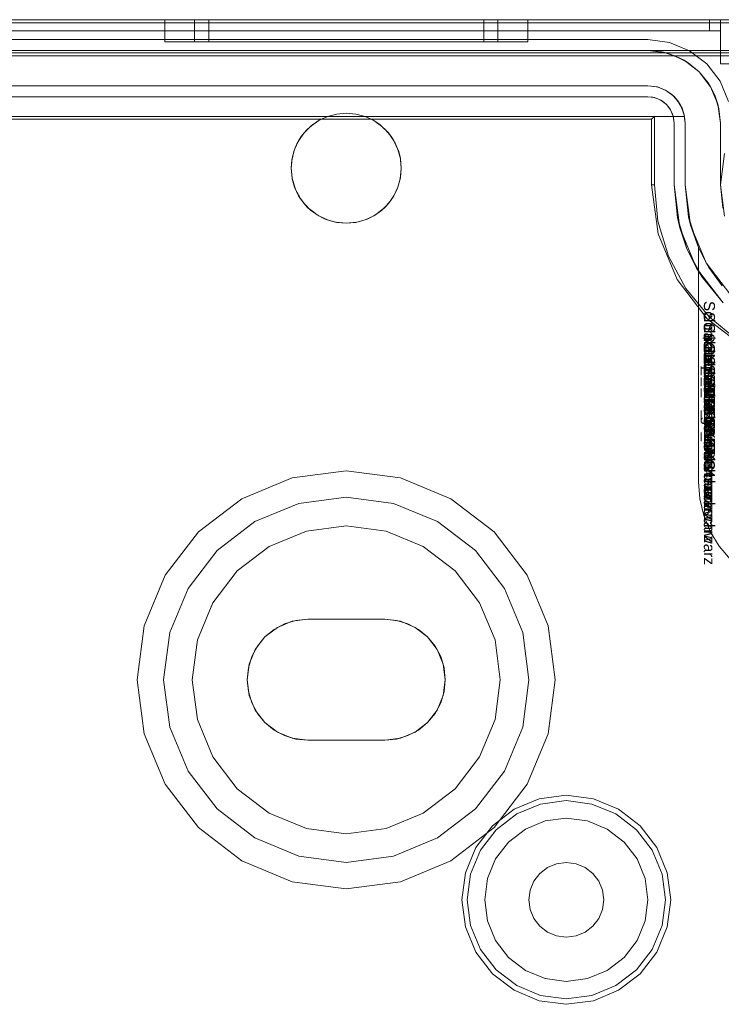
# Model space of a CAD drawing. Extents: x -620 to 300, y 62 to 1112.
# Tile 190 of 235: x 171.341 to 171.839, y 613.098 to 613.798. Entities that reach past the tile are written whole.
import ezdxf

# ---------------------------------------------------------------- set-up
doc = ezdxf.new("R2010")
doc.units = 0
doc.layers.get('0').update_dxf_attribs({"lineweight": 13})
doc.layers.add('AM_6-A06CPVLJL0', color=2, linetype='Continuous', lineweight=35, true_color=0xffff00)
doc.styles.get("Standard").update_dxf_attribs({"font": 'ARIALN.TTF'})

# ---------------------------------------------------------------- blocks, each defined once
blk = doc.blocks.new('Referenz-A06CPVLKL0')
at = {"color": 9, "linetype": 'ByBlock', "lineweight": 13, "ltscale": 0.13, "true_color": 0xc1c9c4}
for p, q in [((171.92468, 613.79751), (170.1278, 613.79751)), ((171.92468, 613.79751), (170.1278, 613.79751)), ((171.83093, 613.79751), (170.22155, 613.79751)), ((170.22155, 613.79751), (171.83093, 613.79751)), ((171.83874, 613.79751), (171.02624, 613.79751)), ((171.02624, 613.79751), (171.83874, 613.79751)), ((171.44421, 613.79751), (171.44421, 613.78189)), ((171.4486, 613.79751), (171.44421, 613.79751)), ((171.44421, 613.79751), (171.4486, 613.79751)), ((171.46148, 613.79751), (171.4486, 613.79751)), ((171.4486, 613.79751), (171.46148, 613.79751)), ((171.48196, 613.79751), (171.46148, 613.79751)), ((171.46148, 613.79751), (171.48196, 613.79751)), ((171.46538, 613.79751), (171.46538, 613.78189)), ((171.46745, 613.79751), (171.46538, 613.79751)), ((171.46538, 613.79751), (171.46745, 613.79751)), ((171.47358, 613.79751), (171.46745, 613.79751)), ((171.46745, 613.79751), (171.47358, 613.79751)), ((171.48354, 613.79751), (171.47358, 613.79751)), ((171.47358, 613.79751), (171.48354, 613.79751)), ((171.47546, 613.79751), (171.47546, 613.78189)), ((171.47733, 613.79751), (171.47546, 613.79751)), ((171.47546, 613.79751), (171.47733, 613.79751)), ((171.48289, 613.79751), (171.47733, 613.79751)), ((171.47733, 613.79751), (171.48289, 613.79751)), ((171.50866, 613.79751), (171.48196, 613.79751)), ((171.48196, 613.79751), (171.50866, 613.79751)), ((171.49192, 613.79751), (171.48289, 613.79751)), ((171.48289, 613.79751), (171.49192, 613.79751)), ((171.49693, 613.79751), (171.48354, 613.79751)), ((171.48354, 613.79751), (171.49693, 613.79751)), ((171.50406, 613.79751), (171.49192, 613.79751)), ((171.49192, 613.79751), (171.50406, 613.79751)), ((171.51326, 613.79751), (171.49693, 613.79751)), ((171.49693, 613.79751), (171.51326, 613.79751)), ((171.51886, 613.79751), (171.50406, 613.79751)), ((171.50406, 613.79751), (171.51886, 613.79751)), ((171.53975, 613.79751), (171.50866, 613.79751)), ((171.50866, 613.79751), (171.53975, 613.79751)), ((171.53189, 613.79751), (171.51326, 613.79751)), ((171.51326, 613.79751), (171.53189, 613.79751)), ((171.53574, 613.79751), (171.51886, 613.79751)), ((171.51886, 613.79751), (171.53574, 613.79751)), ((171.5521, 613.79751), (171.53189, 613.79751)), ((171.53189, 613.79751), (171.5521, 613.79751)), ((171.55406, 613.79751), (171.53574, 613.79751)), ((171.53574, 613.79751), (171.55406, 613.79751)), ((171.57311, 613.79751), (171.53975, 613.79751)), ((171.53975, 613.79751), (171.57311, 613.79751)), ((171.57311, 613.79751), (171.5521, 613.79751)), ((171.5521, 613.79751), (171.57311, 613.79751)), ((171.57311, 613.79751), (171.55406, 613.79751)), ((171.55406, 613.79751), (171.57311, 613.79751)), ((171.59413, 613.79751), (171.57311, 613.79751)), ((171.60648, 613.79751), (171.57311, 613.79751)), ((171.59217, 613.79751), (171.57311, 613.79751)), ((171.57311, 613.79751), (171.59413, 613.79751)), ((171.57311, 613.79751), (171.60648, 613.79751)), ((171.57311, 613.79751), (171.59217, 613.79751)), ((171.61049, 613.79751), (171.59217, 613.79751)), ((171.59217, 613.79751), (171.61049, 613.79751)), ((171.61434, 613.79751), (171.59413, 613.79751)), ((171.59413, 613.79751), (171.61434, 613.79751)), ((171.63757, 613.79751), (171.60648, 613.79751)), ((171.60648, 613.79751), (171.63757, 613.79751)), ((171.62737, 613.79751), (171.61049, 613.79751)), ((171.61049, 613.79751), (171.62737, 613.79751)), ((171.63297, 613.79751), (171.61434, 613.79751)), ((171.61434, 613.79751), (171.63297, 613.79751)), ((171.64217, 613.79751), (171.62737, 613.79751)), ((171.62737, 613.79751), (171.64217, 613.79751)), ((171.64929, 613.79751), (171.63297, 613.79751)), ((171.63297, 613.79751), (171.64929, 613.79751)), ((171.66426, 613.79751), (171.63757, 613.79751)), ((171.63757, 613.79751), (171.66426, 613.79751)), ((171.65431, 613.79751), (171.64217, 613.79751)), ((171.64217, 613.79751), (171.65431, 613.79751)), ((171.66269, 613.79751), (171.64929, 613.79751)), ((171.64929, 613.79751), (171.66269, 613.79751)), ((171.66334, 613.79751), (171.65431, 613.79751)), ((171.65431, 613.79751), (171.66334, 613.79751)), ((171.67265, 613.79751), (171.66269, 613.79751)), ((171.66269, 613.79751), (171.67265, 613.79751)), ((171.66889, 613.79751), (171.66334, 613.79751)), ((171.66334, 613.79751), (171.66889, 613.79751)), ((171.68475, 613.79751), (171.66426, 613.79751)), ((171.66426, 613.79751), (171.68475, 613.79751)), ((171.67077, 613.79751), (171.66889, 613.79751)), ((171.66889, 613.79751), (171.67077, 613.79751)), ((171.67077, 613.78189), (171.67077, 613.79751)), ((171.67878, 613.79751), (171.67265, 613.79751)), ((171.67265, 613.79751), (171.67878, 613.79751)), ((171.68085, 613.79751), (171.67878, 613.79751)), ((171.67878, 613.79751), (171.68085, 613.79751)), ((171.68085, 613.78189), (171.68085, 613.79751)), ((171.69763, 613.79751), (171.68475, 613.79751)), ((171.68475, 613.79751), (171.69763, 613.79751)), ((171.70202, 613.79751), (171.69763, 613.79751)), ((171.69763, 613.79751), (171.70202, 613.79751)), ((171.70202, 613.78189), (171.70202, 613.79751)), ((171.83295, 613.79751), (171.83093, 613.79751)), ((171.83093, 613.79751), (171.83093, 613.79361)), ((171.83093, 613.79751), (171.83093, 613.79361)), ((171.83093, 613.79751), (171.83295, 613.79751)), ((171.83483, 613.79751), (171.83295, 613.79751)), ((171.83295, 613.79751), (171.83483, 613.79751)), ((171.83645, 613.79751), (171.83483, 613.79751)), ((171.83483, 613.79751), (171.83645, 613.79751)), ((171.83769, 613.79751), (171.83645, 613.79751)), ((171.83645, 613.79751), (171.83769, 613.79751)), ((171.83847, 613.79751), (171.83769, 613.79751)), ((171.83769, 613.79751), (171.83847, 613.79751)), ((171.83874, 613.79751), (171.83847, 613.79751)), ((171.83847, 613.79751), (171.83874, 613.79751)), ((171.83874, 613.79361), (171.83874, 613.79751)), ((171.83874, 613.7897), (171.83874, 613.79751)), ((171.84481, 613.79751), (171.83874, 613.79751)), ((171.83874, 613.79751), (171.83874, 613.79361)), ((171.83874, 613.79751), (171.83874, 613.79751)), ((171.83874, 613.79751), (171.84481, 613.79751)), ((171.83874, 613.7897), (171.83874, 613.79751)), ((170.22155, 613.7897), (171.83093, 613.7897)), ((171.83093, 613.7897), (170.22155, 613.7897)), ((171.02624, 613.7897), (171.83874, 613.7897)), ((171.02624, 613.7897), (171.83874, 613.7897)), ((171.83093, 613.79361), (171.83093, 613.7897)), ((171.83093, 613.79361), (171.83093, 613.7897)), ((171.83093, 613.7897), (171.83245, 613.7897)), ((171.83245, 613.7897), (171.83093, 613.7897)), ((171.83245, 613.7897), (171.83392, 613.7897)), ((171.83392, 613.7897), (171.83245, 613.7897)), ((171.83392, 613.7897), (171.83527, 613.7897)), ((171.83527, 613.7897), (171.83392, 613.7897)), ((171.83527, 613.7897), (171.83645, 613.7897)), ((171.83645, 613.7897), (171.83527, 613.7897)), ((171.83645, 613.7897), (171.83742, 613.7897)), ((171.83742, 613.7897), (171.83645, 613.7897)), ((171.83742, 613.7897), (171.83814, 613.7897)), ((171.83814, 613.7897), (171.83742, 613.7897)), ((171.83814, 613.7897), (171.83859, 613.7897)), ((171.83859, 613.7897), (171.83814, 613.7897)), ((171.83859, 613.7897), (171.83874, 613.7897)), ((171.83874, 613.7897), (171.83859, 613.7897)), ((171.83874, 613.7897), (171.83874, 613.79361)), ((171.83874, 613.79361), (171.83874, 613.7897)), ((171.83874, 613.7897), (171.83874, 613.76626)), ((171.83874, 613.7897), (171.83874, 613.7897)), ((171.83874, 613.7897), (171.83874, 613.7897)), ((171.83874, 613.7897), (171.83874, 613.7897)), ((171.83874, 613.7897), (171.83874, 613.7897)), ((171.83874, 613.7897), (171.83874, 613.7897)), ((171.83874, 613.7897), (171.83874, 613.7897)), ((171.83874, 613.7897), (171.83874, 613.76626)), ((171.44421, 613.78189), (171.4486, 613.78189)), ((171.44421, 613.78189), (171.4486, 613.78189)), ((171.4486, 613.78189), (171.46148, 613.78189)), ((171.4486, 613.78189), (171.46148, 613.78189)), ((171.46148, 613.78189), (171.48196, 613.78189)), ((171.46148, 613.78189), (171.48196, 613.78189)), ((171.46538, 613.78189), (171.46905, 613.78189)), ((171.46538, 613.78189), (171.46905, 613.78189)), ((171.46905, 613.78189), (171.47981, 613.78189)), ((171.46905, 613.78189), (171.47981, 613.78189)), ((171.47546, 613.78189), (171.47879, 613.78189)), ((171.47546, 613.78189), (171.47879, 613.78189)), ((171.47879, 613.78189), (171.48854, 613.78189)), ((171.47879, 613.78189), (171.48854, 613.78189)), ((171.47981, 613.78189), (171.49693, 613.78189)), ((171.47981, 613.78189), (171.49693, 613.78189)), ((171.48196, 613.78189), (171.50866, 613.78189)), ((171.48196, 613.78189), (171.50866, 613.78189)), ((171.48854, 613.78189), (171.50406, 613.78189)), ((171.48854, 613.78189), (171.50406, 613.78189)), ((171.49693, 613.78189), (171.51925, 613.78189)), ((171.49693, 613.78189), (171.51925, 613.78189)), ((171.50406, 613.78189), (171.52429, 613.78189)), ((171.50406, 613.78189), (171.52429, 613.78189)), ((171.50866, 613.78189), (171.53975, 613.78189)), ((171.50866, 613.78189), (171.53975, 613.78189)), ((171.51925, 613.78189), (171.54523, 613.78189)), ((171.51925, 613.78189), (171.54523, 613.78189)), ((171.52429, 613.78189), (171.54784, 613.78189)), ((171.52429, 613.78189), (171.54784, 613.78189)), ((171.53975, 613.78189), (171.57311, 613.78189)), ((171.53975, 613.78189), (171.57311, 613.78189)), ((171.54523, 613.78189), (171.57311, 613.78189)), ((171.54523, 613.78189), (171.57311, 613.78189)), ((171.54784, 613.78189), (171.57311, 613.78189)), ((171.54784, 613.78189), (171.57311, 613.78189)), ((171.57311, 613.78189), (171.601, 613.78189)), ((171.57311, 613.78189), (171.60648, 613.78189)), ((171.57311, 613.78189), (171.59839, 613.78189)), ((171.57311, 613.78189), (171.60648, 613.78189)), ((171.57311, 613.78189), (171.601, 613.78189)), ((171.57311, 613.78189), (171.59839, 613.78189)), ((171.59839, 613.78189), (171.62194, 613.78189)), ((171.59839, 613.78189), (171.62194, 613.78189)), ((171.601, 613.78189), (171.62698, 613.78189)), ((171.601, 613.78189), (171.62698, 613.78189)), ((171.60648, 613.78189), (171.63757, 613.78189)), ((171.60648, 613.78189), (171.63757, 613.78189)), ((171.62194, 613.78189), (171.64217, 613.78189)), ((171.62194, 613.78189), (171.64217, 613.78189)), ((171.62698, 613.78189), (171.64929, 613.78189)), ((171.62698, 613.78189), (171.64929, 613.78189)), ((171.63757, 613.78189), (171.66426, 613.78189)), ((171.63757, 613.78189), (171.66426, 613.78189)), ((171.64217, 613.78189), (171.65769, 613.78189)), ((171.64217, 613.78189), (171.65769, 613.78189)), ((171.64929, 613.78189), (171.66641, 613.78189)), ((171.64929, 613.78189), (171.66641, 613.78189)), ((171.65769, 613.78189), (171.66744, 613.78189)), ((171.65769, 613.78189), (171.66744, 613.78189)), ((171.66426, 613.78189), (171.68475, 613.78189)), ((171.66426, 613.78189), (171.68475, 613.78189)), ((171.66641, 613.78189), (171.67718, 613.78189)), ((171.66641, 613.78189), (171.67718, 613.78189)), ((171.66744, 613.78189), (171.67077, 613.78189)), ((171.66744, 613.78189), (171.67077, 613.78189)), ((171.67718, 613.78189), (171.68085, 613.78189)), ((171.67718, 613.78189), (171.68085, 613.78189)), ((171.68475, 613.78189), (171.69763, 613.78189)), ((171.68475, 613.78189), (171.69763, 613.78189)), ((171.69763, 613.78189), (171.70202, 613.78189)), ((171.69763, 613.78189), (171.70202, 613.78189)), ((170.1278, 613.77564), (171.92468, 613.77564)), ((171.78718, 613.77564), (170.2653, 613.77564)), ((171.80052, 613.77388), (171.78718, 613.77564)), ((171.79724, 613.77465), (171.78718, 613.77564)), ((171.92468, 613.77564), (171.78718, 613.77564)), ((171.78718, 613.77564), (171.79724, 613.77465)), ((171.78718, 613.77564), (171.78718, 613.77564)), ((171.80052, 613.77388), (171.79724, 613.77465)), ((171.79724, 613.77465), (171.80691, 613.77171)), ((171.26061, 613.77408), (171.92468, 613.77408)), ((171.81296, 613.76873), (171.80052, 613.77388)), ((171.80691, 613.77171), (171.80052, 613.77388)), ((171.81296, 613.76873), (171.80691, 613.77171)), ((171.80691, 613.77171), (171.81582, 613.76695)), ((171.82364, 613.76054), (171.81296, 613.76873)), ((171.81582, 613.76695), (171.81296, 613.76873)), ((171.82364, 613.76054), (171.81582, 613.76695)), ((171.81582, 613.76695), (171.82364, 613.76054)), ((171.83183, 613.74986), (171.82364, 613.76054)), ((171.83005, 613.75272), (171.82364, 613.76054)), ((171.82364, 613.76054), (171.83005, 613.75272)), ((171.83874, 613.76626), (171.84481, 613.76626)), ((171.83874, 613.76626), (171.84481, 613.76626)), ((171.83874, 613.76626), (171.83874, 613.76626)), ((170.2653, 613.75064), (171.78718, 613.75064)), ((171.78718, 613.75064), (171.23327, 613.75064)), ((171.79329, 613.74993), (171.78718, 613.75064)), ((171.78718, 613.75064), (171.79405, 613.74973)), ((171.78718, 613.75064), (171.78718, 613.75064)), ((171.79369, 613.74978), (171.79329, 613.74993)), ((171.79405, 613.74973), (171.79329, 613.74993)), ((171.79571, 613.74905), (171.79369, 613.74978)), ((171.79908, 613.74782), (171.79405, 613.74973)), ((171.79405, 613.74973), (171.80046, 613.74708)), ((171.79908, 613.74782), (171.79571, 613.74905)), ((171.79979, 613.74736), (171.79908, 613.74782)), ((171.80046, 613.74708), (171.79908, 613.74782)), ((171.80192, 613.74596), (171.79979, 613.74736)), ((171.80422, 613.74445), (171.80046, 613.74708)), ((171.80046, 613.74708), (171.80596, 613.74286)), ((171.83183, 613.74986), (171.83005, 613.75272)), ((171.83005, 613.75272), (171.83481, 613.74381)), ((171.83698, 613.73742), (171.83183, 613.74986)), ((171.83481, 613.74381), (171.83183, 613.74986)), ((171.80422, 613.74445), (171.80192, 613.74596)), ((171.80511, 613.74351), (171.80422, 613.74445)), ((171.80596, 613.74286), (171.80422, 613.74445)), ((171.80695, 613.74156), (171.80511, 613.74351)), ((171.80845, 613.73998), (171.80596, 613.74286)), ((171.80596, 613.74286), (171.81018, 613.73736)), ((171.80845, 613.73998), (171.80695, 613.74156)), ((171.80933, 613.73846), (171.80845, 613.73998)), ((171.81018, 613.73736), (171.80845, 613.73998)), ((171.83698, 613.73742), (171.83481, 613.74381)), ((171.83481, 613.74381), (171.83775, 613.73414)), ((171.8107, 613.73611), (171.80933, 613.73846)), ((171.81154, 613.73466), (171.81018, 613.73736)), ((171.81018, 613.73736), (171.81283, 613.73095)), ((171.81154, 613.73466), (171.8107, 613.73611)), ((171.81332, 613.72876), (171.81154, 613.73466)), ((171.81283, 613.73095), (171.81154, 613.73466)), ((171.81154, 613.73466), (171.81219, 613.7325)), ((171.81219, 613.7325), (171.81297, 613.72994)), ((171.83874, 613.72408), (171.83698, 613.73742)), ((171.83775, 613.73414), (171.83698, 613.73742)), ((171.83874, 613.72408), (171.83775, 613.73414)), ((171.83775, 613.73414), (171.83874, 613.72408)), ((171.55979, 613.72876), (171.23327, 613.72876)), ((171.23327, 613.72876), (171.55979, 613.72876)), ((171.54803, 613.72199), (171.55361, 613.72589)), ((171.55361, 613.72589), (171.54936, 613.72305)), ((171.55397, 613.72606), (171.55221, 613.72491)), ((171.55361, 613.72589), (171.55979, 613.72876)), ((171.55435, 613.72631), (171.55361, 613.72589)), ((171.55435, 613.72631), (171.55397, 613.72606)), ((171.55979, 613.72876), (171.55435, 613.72631)), ((171.55979, 613.72876), (171.56635, 613.73052)), ((171.56635, 613.73052), (171.55979, 613.72876)), ((171.55979, 613.72876), (171.55979, 613.72876)), ((171.56635, 613.73052), (171.57311, 613.73111)), ((171.57311, 613.73111), (171.56635, 613.73052)), ((171.57311, 613.73111), (171.57988, 613.73052)), ((171.57988, 613.73052), (171.57311, 613.73111)), ((171.57988, 613.73052), (171.58644, 613.72876)), ((171.58644, 613.72876), (171.57988, 613.73052)), ((171.58644, 613.72876), (171.59262, 613.72589)), ((171.81312, 613.72876), (171.58644, 613.72876)), ((171.58644, 613.72876), (171.81332, 613.72876)), ((171.59188, 613.72631), (171.58644, 613.72876)), ((171.58644, 613.72876), (171.58644, 613.72876)), ((171.59226, 613.72606), (171.59188, 613.72631)), ((171.59262, 613.72589), (171.59188, 613.72631)), ((171.59401, 613.72491), (171.59226, 613.72606)), ((171.59262, 613.72589), (171.5982, 613.72199)), ((171.59687, 613.72305), (171.59262, 613.72589)), ((171.81332, 613.72876), (171.81283, 613.73095)), ((171.81283, 613.73095), (171.81374, 613.72408)), ((171.81297, 613.72994), (171.81332, 613.72876)), ((171.81332, 613.72876), (171.81312, 613.72876)), ((171.81374, 613.72408), (171.81332, 613.72876)), ((171.81332, 613.72876), (171.81332, 613.72876)), ((171.54321, 613.71718), (171.54803, 613.72199)), ((171.54491, 613.71907), (171.54321, 613.71718)), ((171.54491, 613.71907), (171.54401, 613.71798)), ((171.54803, 613.72199), (171.54491, 613.71907)), ((171.54682, 613.72078), (171.54491, 613.71907)), ((171.54866, 613.72243), (171.54682, 613.72078)), ((171.54936, 613.72305), (171.54803, 613.72199)), ((171.54936, 613.72305), (171.54866, 613.72243)), ((171.55221, 613.72491), (171.54936, 613.72305)), ((171.59687, 613.72305), (171.59401, 613.72491)), ((171.59756, 613.72243), (171.59687, 613.72305)), ((171.5982, 613.72199), (171.59687, 613.72305)), ((171.59941, 613.72078), (171.59756, 613.72243)), ((171.5982, 613.72199), (171.60302, 613.71718)), ((171.60132, 613.71907), (171.5982, 613.72199)), ((171.60132, 613.71907), (171.59941, 613.72078)), ((171.60222, 613.71798), (171.60132, 613.71907)), ((171.60302, 613.71718), (171.60132, 613.71907)), ((171.81374, 613.68033), (171.81374, 613.72408)), ((171.81374, 613.72408), (171.81374, 613.68033)), ((171.81374, 613.72408), (171.81374, 613.72408)), ((171.83874, 613.68033), (171.83874, 613.72408)), ((171.83874, 613.72408), (171.83874, 613.71082)), ((171.83874, 613.72408), (171.83874, 613.72408)), ((171.53642, 613.70543), (171.5393, 613.7116)), ((171.5393, 613.7116), (171.53809, 613.70933)), ((171.54014, 613.71279), (171.53881, 613.71056)), ((171.5393, 613.7116), (171.54321, 613.71718)), ((171.54113, 613.71446), (171.5393, 613.7116)), ((171.54113, 613.71446), (171.54014, 613.71279)), ((171.54321, 613.71718), (171.54113, 613.71446)), ((171.54237, 613.71598), (171.54113, 613.71446)), ((171.54401, 613.71798), (171.54237, 613.71598)), ((171.60386, 613.71598), (171.60222, 613.71798)), ((171.60302, 613.71718), (171.60693, 613.7116)), ((171.6051, 613.71446), (171.60302, 613.71718)), ((171.6051, 613.71446), (171.60386, 613.71598)), ((171.60609, 613.71279), (171.6051, 613.71446)), ((171.60693, 613.7116), (171.6051, 613.71446)), ((171.60741, 613.71056), (171.60609, 613.71279)), ((171.60693, 613.7116), (171.60981, 613.70543)), ((171.60814, 613.70933), (171.60693, 613.7116)), ((171.53465, 613.69885), (171.53642, 613.70543)), ((171.53642, 613.70543), (171.53586, 613.7038)), ((171.53621, 613.70467), (171.53586, 613.7038)), ((171.53714, 613.70697), (171.53621, 613.70467)), ((171.53809, 613.70933), (171.53642, 613.70543)), ((171.53809, 613.70933), (171.53714, 613.70697)), ((171.53881, 613.71056), (171.53809, 613.70933)), ((171.60814, 613.70933), (171.60741, 613.71056)), ((171.60909, 613.70697), (171.60814, 613.70933)), ((171.60981, 613.70543), (171.60814, 613.70933)), ((171.61002, 613.70467), (171.60909, 613.70697)), ((171.60981, 613.70543), (171.61158, 613.69885)), ((171.61037, 613.7038), (171.60981, 613.70543)), ((171.61037, 613.7038), (171.61002, 613.70467)), ((171.83874, 613.71082), (171.83874, 613.69587)), ((171.53405, 613.69207), (171.53465, 613.69885)), ((171.53451, 613.69799), (171.53405, 613.69207)), ((171.53451, 613.69799), (171.53406, 613.6922)), ((171.53465, 613.69885), (171.53451, 613.69799)), ((171.53461, 613.69845), (171.53451, 613.69799)), ((171.53509, 613.7005), (171.53461, 613.69845)), ((171.53586, 613.7038), (171.53465, 613.69885)), ((171.53586, 613.7038), (171.53509, 613.7005)), ((171.61114, 613.7005), (171.61037, 613.7038)), ((171.61158, 613.69885), (171.61037, 613.7038)), ((171.61161, 613.69845), (171.61114, 613.7005)), ((171.61158, 613.69885), (171.61218, 613.69207)), ((171.61172, 613.69799), (171.61158, 613.69885)), ((171.61172, 613.69799), (171.61161, 613.69845)), ((171.61217, 613.6922), (171.61172, 613.69799)), ((171.61218, 613.69207), (171.61172, 613.69799)), ((171.53406, 613.6922), (171.53405, 613.69206)), ((171.53464, 613.68528), (171.53405, 613.69207)), ((171.53405, 613.69207), (171.53405, 613.69205)), ((171.53405, 613.69206), (171.53405, 613.69205)), ((171.53405, 613.69205), (171.53407, 613.6919)), ((171.53405, 613.69205), (171.53464, 613.68528)), ((171.53407, 613.6919), (171.53476, 613.68483)), ((171.61147, 613.68483), (171.61216, 613.6919)), ((171.61218, 613.69207), (171.61159, 613.68528)), ((171.61159, 613.68528), (171.61218, 613.69205)), ((171.61216, 613.6919), (171.61218, 613.69205)), ((171.61218, 613.69206), (171.61217, 613.6922)), ((171.61218, 613.69205), (171.61218, 613.69207)), ((171.61218, 613.69205), (171.61218, 613.69206)), ((171.83874, 613.69587), (171.83874, 613.68033)), ((171.5364, 613.6787), (171.53464, 613.68528)), ((171.53464, 613.68528), (171.5348, 613.68442)), ((171.53476, 613.68483), (171.5348, 613.68442)), ((171.5348, 613.68442), (171.53538, 613.68251)), ((171.5348, 613.68442), (171.5364, 613.6787)), ((171.61159, 613.68528), (171.60983, 613.6787)), ((171.60983, 613.6787), (171.61143, 613.68442)), ((171.61085, 613.68251), (171.61143, 613.68442)), ((171.61143, 613.68442), (171.61159, 613.68528)), ((171.61143, 613.68442), (171.61147, 613.68483)), ((171.53538, 613.68251), (171.53679, 613.67786)), ((171.53928, 613.67253), (171.5364, 613.6787)), ((171.5364, 613.6787), (171.53703, 613.6771)), ((171.53679, 613.67786), (171.53703, 613.6771)), ((171.53703, 613.6771), (171.53799, 613.67529)), ((171.53703, 613.6771), (171.53928, 613.67253)), ((171.60983, 613.6787), (171.60695, 613.67253)), ((171.60695, 613.67253), (171.6092, 613.6771)), ((171.60824, 613.67529), (171.6092, 613.6771)), ((171.6092, 613.6771), (171.60983, 613.6787)), ((171.6092, 613.6771), (171.60943, 613.67786)), ((171.60943, 613.67786), (171.61085, 613.68251)), ((171.81611, 613.65752), (171.81374, 613.68033)), ((171.81374, 613.68033), (171.81611, 613.65752)), ((171.81752, 613.65161), (171.81374, 613.68033)), ((171.81374, 613.68033), (171.81374, 613.68033)), ((171.84167, 613.65808), (171.83874, 613.68033)), ((171.83874, 613.68033), (171.84039, 613.66356)), ((171.83874, 613.68033), (171.83874, 613.68033)), ((171.53799, 613.67529), (171.54008, 613.67138)), ((171.54318, 613.66694), (171.53928, 613.67253)), ((171.53928, 613.67253), (171.54063, 613.67034)), ((171.54008, 613.67138), (171.54063, 613.67034)), ((171.54063, 613.67034), (171.54179, 613.66893)), ((171.54063, 613.67034), (171.54318, 613.66694)), ((171.60695, 613.67253), (171.60304, 613.66694)), ((171.60304, 613.66694), (171.60559, 613.67034)), ((171.60444, 613.66893), (171.60559, 613.67034)), ((171.60559, 613.67034), (171.60695, 613.67253)), ((171.60559, 613.67034), (171.60614, 613.67138)), ((171.60614, 613.67138), (171.60824, 613.67529)), ((171.54179, 613.66893), (171.54453, 613.6656)), ((171.548, 613.66213), (171.54318, 613.66694)), ((171.54318, 613.66694), (171.54549, 613.66442)), ((171.54453, 613.6656), (171.54549, 613.66442)), ((171.54549, 613.66442), (171.54666, 613.66346)), ((171.54549, 613.66442), (171.548, 613.66213)), ((171.54666, 613.66346), (171.55, 613.66073)), ((171.59623, 613.66073), (171.59957, 613.66346)), ((171.60304, 613.66694), (171.59823, 613.66213)), ((171.59823, 613.66213), (171.60074, 613.66442)), ((171.59957, 613.66346), (171.60074, 613.66442)), ((171.60074, 613.66442), (171.60304, 613.66694)), ((171.60074, 613.66442), (171.6017, 613.6656)), ((171.6017, 613.6656), (171.60444, 613.66893)), ((171.55358, 613.65822), (171.548, 613.66213)), ((171.548, 613.66213), (171.55141, 613.65957)), ((171.55, 613.66073), (171.55141, 613.65957)), ((171.55141, 613.65957), (171.55244, 613.65902)), ((171.55141, 613.65957), (171.55358, 613.65822)), ((171.55244, 613.65902), (171.55636, 613.65692)), ((171.55975, 613.65534), (171.55358, 613.65822)), ((171.55358, 613.65822), (171.55817, 613.65596)), ((171.55636, 613.65692), (171.55817, 613.65596)), ((171.55817, 613.65596), (171.55892, 613.65573)), ((171.55817, 613.65596), (171.55975, 613.65534)), ((171.55892, 613.65573), (171.56359, 613.65431)), ((171.58264, 613.65431), (171.58731, 613.65573)), ((171.59265, 613.65822), (171.58648, 613.65534)), ((171.58648, 613.65534), (171.58806, 613.65596)), ((171.58731, 613.65573), (171.58806, 613.65596)), ((171.58806, 613.65596), (171.59265, 613.65822)), ((171.58806, 613.65596), (171.58987, 613.65692)), ((171.58987, 613.65692), (171.59379, 613.65902)), ((171.59823, 613.66213), (171.59265, 613.65822)), ((171.59265, 613.65822), (171.59482, 613.65957)), ((171.59379, 613.65902), (171.59482, 613.65957)), ((171.59482, 613.65957), (171.59823, 613.66213)), ((171.59482, 613.65957), (171.59623, 613.66073)), ((171.82311, 613.63569), (171.81611, 613.65752)), ((171.81611, 613.65752), (171.81752, 613.65161)), ((171.56633, 613.65358), (171.55975, 613.65534)), ((171.55975, 613.65534), (171.56549, 613.65373)), ((171.56359, 613.65431), (171.56549, 613.65373)), ((171.56549, 613.65373), (171.56589, 613.65369)), ((171.56549, 613.65373), (171.56633, 613.65358)), ((171.56589, 613.65369), (171.57311, 613.65298)), ((171.57311, 613.65298), (171.56633, 613.65358)), ((171.56633, 613.65358), (171.57311, 613.65298)), ((171.57311, 613.65298), (171.58034, 613.65369)), ((171.5799, 613.65358), (171.57311, 613.65298)), ((171.57311, 613.65298), (171.5799, 613.65358)), ((171.58648, 613.65534), (171.5799, 613.65358)), ((171.5799, 613.65358), (171.58073, 613.65373)), ((171.58034, 613.65369), (171.58073, 613.65373)), ((171.58073, 613.65373), (171.58648, 613.65534)), ((171.58073, 613.65373), (171.58264, 613.65431)), ((171.81752, 613.65161), (171.82311, 613.63569)), ((171.8286, 613.62486), (171.81752, 613.65161)), ((171.82311, 613.46939), (171.82311, 613.63569)), ((171.82311, 613.63569), (171.8286, 613.62486)), ((171.82867, 613.62474), (171.82311, 613.63569)), ((171.82311, 613.63569), (171.82311, 613.62152)), ((171.82311, 613.63569), (171.82311, 613.63569)), ((171.82311, 613.62152), (171.82311, 613.46939)), ((171.8286, 613.62486), (171.82867, 613.62474)), ((171.84623, 613.60188), (171.8286, 613.62486)), ((171.82867, 613.62474), (171.83061, 613.62152)), ((171.83061, 613.62152), (171.84006, 613.60858)), ((171.57311, 613.4772), (171.5347, 613.47214)), ((171.57311, 613.4772), (171.5347, 613.47214)), ((171.61153, 613.47214), (171.57311, 613.4772)), ((171.61153, 613.47214), (171.57311, 613.4772)), ((171.5347, 613.47214), (171.4989, 613.45731)), ((171.5347, 613.47214), (171.4989, 613.45731)), ((171.64733, 613.45731), (171.61153, 613.47214)), ((171.64733, 613.45731), (171.61153, 613.47214)), ((171.82406, 613.45724), (171.82311, 613.46939)), ((171.82311, 613.46939), (171.82406, 613.45724)), ((171.82311, 613.46939), (171.82311, 613.46939)), ((171.4989, 613.45731), (171.46815, 613.43373)), ((171.4989, 613.45731), (171.46815, 613.43373)), ((171.50827, 613.44108), (171.53955, 613.45403)), ((171.53955, 613.45403), (171.50827, 613.44108)), ((171.53955, 613.45403), (171.57311, 613.45845)), ((171.57311, 613.45845), (171.53955, 613.45403)), ((171.57311, 613.45845), (171.60668, 613.45403)), ((171.60668, 613.45403), (171.57311, 613.45845)), ((171.60668, 613.45403), (171.63796, 613.44108)), ((171.63796, 613.44108), (171.60668, 613.45403)), ((171.67808, 613.43373), (171.64733, 613.45731)), ((171.67808, 613.43373), (171.64733, 613.45731)), ((171.82689, 613.44539), (171.82406, 613.45724)), ((171.82406, 613.45724), (171.82689, 613.44539)), ((171.48141, 613.42047), (171.50827, 613.44108)), ((171.50827, 613.44108), (171.48141, 613.42047)), ((171.63796, 613.44108), (171.66482, 613.42047)), ((171.66482, 613.42047), (171.63796, 613.44108)), ((171.83153, 613.43412), (171.82689, 613.44539)), ((171.82689, 613.44539), (171.83153, 613.43412)), ((171.46815, 613.43373), (171.44456, 613.40298)), ((171.46815, 613.43373), (171.44456, 613.40298)), ((171.54481, 613.43441), (171.51843, 613.42349)), ((171.51843, 613.42349), (171.54481, 613.43441)), ((171.57311, 613.43814), (171.54481, 613.43441)), ((171.54481, 613.43441), (171.57311, 613.43814)), ((171.60142, 613.43441), (171.57311, 613.43814)), ((171.57311, 613.43814), (171.60142, 613.43441)), ((171.6278, 613.42349), (171.60142, 613.43441)), ((171.60142, 613.43441), (171.6278, 613.42349)), ((171.70166, 613.40298), (171.67808, 613.43373)), ((171.70166, 613.40298), (171.67808, 613.43373)), ((171.83786, 613.42371), (171.83153, 613.43412)), ((171.83153, 613.43412), (171.83786, 613.42371)), ((171.4608, 613.39361), (171.48141, 613.42047)), ((171.48141, 613.42047), (171.4608, 613.39361)), ((171.51843, 613.42349), (171.49577, 613.4061)), ((171.49577, 613.4061), (171.51843, 613.42349)), ((171.65045, 613.4061), (171.6278, 613.42349)), ((171.6278, 613.42349), (171.65045, 613.4061)), ((171.66482, 613.42047), (171.68543, 613.39361)), ((171.68543, 613.39361), (171.66482, 613.42047)), ((171.84573, 613.41441), (171.83786, 613.42371)), ((171.83786, 613.42371), (171.84573, 613.41441)), ((171.49577, 613.4061), (171.47839, 613.38345)), ((171.47839, 613.38345), (171.49577, 613.4061)), ((171.66784, 613.38345), (171.65045, 613.4061)), ((171.65045, 613.4061), (171.66784, 613.38345)), ((171.44456, 613.40298), (171.42973, 613.36718)), ((171.44456, 613.40298), (171.42973, 613.36718)), ((171.71649, 613.36718), (171.70166, 613.40298)), ((171.71649, 613.36718), (171.70166, 613.40298)), ((171.44785, 613.36233), (171.4608, 613.39361)), ((171.4608, 613.39361), (171.44785, 613.36233)), ((171.68543, 613.39361), (171.69838, 613.36233)), ((171.69838, 613.36233), (171.68543, 613.39361)), ((171.47839, 613.38345), (171.46747, 613.35707)), ((171.46747, 613.35707), (171.47839, 613.38345)), ((171.67876, 613.35707), (171.66784, 613.38345)), ((171.66784, 613.38345), (171.67876, 613.35707)), ((171.53465, 613.37027), (171.52429, 613.36598)), ((171.53465, 613.37027), (171.52429, 613.36598)), ((171.53739, 613.37091), (171.52933, 613.36846)), ((171.52933, 613.36846), (171.53739, 613.37091)), ((171.54577, 613.37173), (171.53465, 613.37027)), ((171.54577, 613.37173), (171.53465, 613.37027)), ((171.54577, 613.37173), (171.53739, 613.37091)), ((171.53739, 613.37091), (171.54577, 613.37173)), ((171.57311, 613.37173), (171.54577, 613.37173)), ((171.54577, 613.37173), (171.57311, 613.37173)), ((171.60046, 613.37173), (171.54577, 613.37173)), ((171.60046, 613.37173), (171.54577, 613.37173)), ((171.54577, 613.37173), (171.54577, 613.37173)), ((171.54577, 613.37173), (171.54577, 613.37173)), ((171.60046, 613.37173), (171.57311, 613.37173)), ((171.57311, 613.37173), (171.60046, 613.37173)), ((171.60884, 613.37091), (171.60046, 613.37173)), ((171.60046, 613.37173), (171.60884, 613.37091)), ((171.60046, 613.37173), (171.60046, 613.37173)), ((171.61158, 613.37027), (171.60046, 613.37173)), ((171.60046, 613.37173), (171.60046, 613.37173)), ((171.61158, 613.37027), (171.60046, 613.37173)), ((171.6169, 613.36846), (171.60884, 613.37091)), ((171.60884, 613.37091), (171.6169, 613.36846)), ((171.62194, 613.36598), (171.61158, 613.37027)), ((171.62194, 613.36598), (171.61158, 613.37027)), ((171.42973, 613.36718), (171.42468, 613.32876)), ((171.42973, 613.36718), (171.42468, 613.32876)), ((171.44343, 613.32876), (171.44785, 613.36233)), ((171.44785, 613.36233), (171.44343, 613.32876)), ((171.52429, 613.36598), (171.51539, 613.35915)), ((171.52429, 613.36598), (171.51539, 613.35915)), ((171.5219, 613.36449), (171.51539, 613.35915)), ((171.51539, 613.35915), (171.5219, 613.36449)), ((171.52933, 613.36846), (171.5219, 613.36449)), ((171.5219, 613.36449), (171.52933, 613.36846)), ((171.62433, 613.36449), (171.6169, 613.36846)), ((171.6169, 613.36846), (171.62433, 613.36449)), ((171.63084, 613.35915), (171.62194, 613.36598)), ((171.63084, 613.35915), (171.62194, 613.36598)), ((171.63084, 613.35915), (171.62433, 613.36449)), ((171.62433, 613.36449), (171.63084, 613.35915)), ((171.69838, 613.36233), (171.7028, 613.32876)), ((171.7028, 613.32876), (171.69838, 613.36233)), ((171.72155, 613.32876), (171.71649, 613.36718)), ((171.72155, 613.32876), (171.71649, 613.36718)), ((171.46747, 613.35707), (171.46374, 613.32876)), ((171.46374, 613.32876), (171.46747, 613.35707)), ((171.51539, 613.35915), (171.50856, 613.35025)), ((171.51539, 613.35915), (171.50856, 613.35025)), ((171.51539, 613.35915), (171.51004, 613.35264)), ((171.51004, 613.35264), (171.51539, 613.35915)), ((171.63619, 613.35264), (171.63084, 613.35915)), ((171.63084, 613.35915), (171.63619, 613.35264)), ((171.63767, 613.35025), (171.63084, 613.35915)), ((171.63767, 613.35025), (171.63084, 613.35915)), ((171.68249, 613.32876), (171.67876, 613.35707)), ((171.67876, 613.35707), (171.68249, 613.32876)), ((171.50856, 613.35025), (171.50427, 613.33989)), ((171.50856, 613.35025), (171.50427, 613.33989)), ((171.51004, 613.35264), (171.50607, 613.34521)), ((171.50607, 613.34521), (171.51004, 613.35264)), ((171.64016, 613.34521), (171.63619, 613.35264)), ((171.63619, 613.35264), (171.64016, 613.34521)), ((171.64196, 613.33989), (171.63767, 613.35025)), ((171.64196, 613.33989), (171.63767, 613.35025)), ((171.50607, 613.34521), (171.50363, 613.33715)), ((171.50363, 613.33715), (171.50607, 613.34521)), ((171.6426, 613.33715), (171.64016, 613.34521)), ((171.64016, 613.34521), (171.6426, 613.33715)), ((171.50427, 613.33989), (171.5028, 613.32876)), ((171.50427, 613.33989), (171.5028, 613.32876)), ((171.50363, 613.33715), (171.5028, 613.32876)), ((171.5028, 613.32876), (171.50363, 613.33715)), ((171.64343, 613.32876), (171.64196, 613.33989)), ((171.64343, 613.32876), (171.64196, 613.33989)), ((171.64343, 613.32876), (171.6426, 613.33715)), ((171.6426, 613.33715), (171.64343, 613.32876)), ((171.42468, 613.32876), (171.42973, 613.29035)), ((171.42468, 613.32876), (171.42973, 613.29035)), ((171.44785, 613.2952), (171.44343, 613.32876)), ((171.44343, 613.32876), (171.44785, 613.2952)), ((171.46374, 613.32876), (171.46747, 613.30046)), ((171.46747, 613.30046), (171.46374, 613.32876)), ((171.5028, 613.32876), (171.50363, 613.32038)), ((171.50363, 613.32038), (171.5028, 613.32876)), ((171.5028, 613.32876), (171.50427, 613.31764)), ((171.5028, 613.32876), (171.50427, 613.31764)), ((171.64196, 613.31764), (171.64343, 613.32876)), ((171.64196, 613.31764), (171.64343, 613.32876)), ((171.6426, 613.32038), (171.64343, 613.32876)), ((171.64343, 613.32876), (171.6426, 613.32038)), ((171.67876, 613.30046), (171.68249, 613.32876)), ((171.68249, 613.32876), (171.67876, 613.30046)), ((171.7028, 613.32876), (171.69838, 613.2952)), ((171.69838, 613.2952), (171.7028, 613.32876)), ((171.71649, 613.29035), (171.72155, 613.32876)), ((171.71649, 613.29035), (171.72155, 613.32876)), ((171.50363, 613.32038), (171.50607, 613.31232)), ((171.50607, 613.31232), (171.50363, 613.32038)), ((171.64016, 613.31232), (171.6426, 613.32038)), ((171.6426, 613.32038), (171.64016, 613.31232)), ((171.50427, 613.31764), (171.50856, 613.30728)), ((171.50427, 613.31764), (171.50856, 613.30728)), ((171.63767, 613.30728), (171.64196, 613.31764)), ((171.63767, 613.30728), (171.64196, 613.31764)), ((171.50607, 613.31232), (171.51004, 613.30489)), ((171.51004, 613.30489), (171.50607, 613.31232)), ((171.50856, 613.30728), (171.51539, 613.29838)), ((171.50856, 613.30728), (171.51539, 613.29838)), ((171.63084, 613.29838), (171.63767, 613.30728)), ((171.63084, 613.29838), (171.63767, 613.30728)), ((171.63619, 613.30489), (171.64016, 613.31232)), ((171.64016, 613.31232), (171.63619, 613.30489)), ((171.46747, 613.30046), (171.47839, 613.27408)), ((171.47839, 613.27408), (171.46747, 613.30046)), ((171.51004, 613.30489), (171.51539, 613.29838)), ((171.51539, 613.29838), (171.51004, 613.30489)), ((171.63084, 613.29838), (171.63619, 613.30489)), ((171.63619, 613.30489), (171.63084, 613.29838)), ((171.66784, 613.27408), (171.67876, 613.30046)), ((171.67876, 613.30046), (171.66784, 613.27408)), ((171.4608, 613.26392), (171.44785, 613.2952)), ((171.44785, 613.2952), (171.4608, 613.26392)), ((171.51539, 613.29838), (171.5219, 613.29304)), ((171.5219, 613.29304), (171.51539, 613.29838)), ((171.51539, 613.29838), (171.52429, 613.29155)), ((171.51539, 613.29838), (171.52429, 613.29155)), ((171.5219, 613.29304), (171.52933, 613.28907)), ((171.52933, 613.28907), (171.5219, 613.29304)), ((171.6169, 613.28907), (171.62433, 613.29304)), ((171.62433, 613.29304), (171.6169, 613.28907)), ((171.62194, 613.29155), (171.63084, 613.29838)), ((171.62194, 613.29155), (171.63084, 613.29838)), ((171.62433, 613.29304), (171.63084, 613.29838)), ((171.63084, 613.29838), (171.62433, 613.29304)), ((171.69838, 613.2952), (171.68543, 613.26392)), ((171.68543, 613.26392), (171.69838, 613.2952)), ((171.42973, 613.29035), (171.44456, 613.25455)), ((171.42973, 613.29035), (171.44456, 613.25455)), ((171.52429, 613.29155), (171.53465, 613.28726)), ((171.52429, 613.29155), (171.53465, 613.28726)), ((171.52933, 613.28907), (171.53739, 613.28662)), ((171.53739, 613.28662), (171.52933, 613.28907)), ((171.53465, 613.28726), (171.54577, 613.2858)), ((171.53465, 613.28726), (171.54577, 613.2858)), ((171.53739, 613.28662), (171.54577, 613.2858)), ((171.54577, 613.2858), (171.53739, 613.28662)), ((171.54577, 613.2858), (171.57311, 613.2858)), ((171.57311, 613.2858), (171.54577, 613.2858)), ((171.54577, 613.2858), (171.60046, 613.2858)), ((171.54577, 613.2858), (171.54577, 613.2858)), ((171.54577, 613.2858), (171.60046, 613.2858)), ((171.54577, 613.2858), (171.54577, 613.2858)), ((171.57311, 613.2858), (171.60046, 613.2858)), ((171.60046, 613.2858), (171.57311, 613.2858)), ((171.60046, 613.2858), (171.61158, 613.28726)), ((171.60046, 613.2858), (171.61158, 613.28726)), ((171.60046, 613.2858), (171.60884, 613.28662)), ((171.60884, 613.28662), (171.60046, 613.2858)), ((171.60046, 613.2858), (171.60046, 613.2858)), ((171.60046, 613.2858), (171.60046, 613.2858)), ((171.60884, 613.28662), (171.6169, 613.28907)), ((171.6169, 613.28907), (171.60884, 613.28662)), ((171.61158, 613.28726), (171.62194, 613.29155)), ((171.61158, 613.28726), (171.62194, 613.29155)), ((171.70166, 613.25455), (171.71649, 613.29035)), ((171.70166, 613.25455), (171.71649, 613.29035)), ((171.47839, 613.27408), (171.49577, 613.25142)), ((171.49577, 613.25142), (171.47839, 613.27408)), ((171.65045, 613.25142), (171.66784, 613.27408)), ((171.66784, 613.27408), (171.65045, 613.25142)), ((171.48141, 613.23706), (171.4608, 613.26392)), ((171.4608, 613.26392), (171.48141, 613.23706)), ((171.68543, 613.26392), (171.66482, 613.23706)), ((171.66482, 613.23706), (171.68543, 613.26392)), ((171.44456, 613.25455), (171.46815, 613.2238)), ((171.44456, 613.25455), (171.46815, 613.2238)), ((171.49577, 613.25142), (171.51843, 613.23404)), ((171.51843, 613.23404), (171.49577, 613.25142)), ((171.6278, 613.23404), (171.65045, 613.25142)), ((171.65045, 613.25142), (171.6278, 613.23404)), ((171.67808, 613.2238), (171.70166, 613.25455)), ((171.67808, 613.2238), (171.70166, 613.25455)), ((171.71015, 613.2442), (171.69225, 613.23679)), ((171.72936, 613.24673), (171.71015, 613.2442)), ((171.71114, 613.24051), (171.72936, 613.24291)), ((171.74857, 613.2442), (171.72936, 613.24673)), ((171.72936, 613.24291), (171.74758, 613.24051)), ((171.76647, 613.23679), (171.74857, 613.2442)), ((171.50827, 613.21645), (171.48141, 613.23706)), ((171.48141, 613.23706), (171.50827, 613.21645)), ((171.66482, 613.23706), (171.63796, 613.21645)), ((171.63796, 613.21645), (171.66482, 613.23706)), ((171.69225, 613.23679), (171.67688, 613.22499)), ((171.69416, 613.23348), (171.71114, 613.24051)), ((171.74758, 613.24051), (171.76456, 613.23348)), ((171.78184, 613.22499), (171.76647, 613.23679)), ((171.51843, 613.23404), (171.54481, 613.22312)), ((171.54481, 613.22312), (171.51843, 613.23404)), ((171.60142, 613.22312), (171.6278, 613.23404)), ((171.6278, 613.23404), (171.60142, 613.22312)), ((171.67958, 613.22229), (171.69416, 613.23348)), ((171.72936, 613.23048), (171.71436, 613.22851)), ((171.72936, 613.23048), (171.71436, 613.22851)), ((171.74437, 613.22851), (171.72936, 613.23048)), ((171.74437, 613.22851), (171.72936, 613.23048)), ((171.76456, 613.23348), (171.77914, 613.22229)), ((171.46815, 613.2238), (171.4989, 613.20021)), ((171.46815, 613.2238), (171.4989, 613.20021)), ((171.54481, 613.22312), (171.57311, 613.21939)), ((171.57311, 613.21939), (171.54481, 613.22312)), ((171.57311, 613.21939), (171.60142, 613.22312)), ((171.60142, 613.22312), (171.57311, 613.21939)), ((171.64733, 613.20021), (171.67808, 613.2238)), ((171.64733, 613.20021), (171.67808, 613.2238)), ((171.67688, 613.22499), (171.66509, 613.20962)), ((171.6684, 613.20771), (171.67958, 613.22229)), ((171.70038, 613.22272), (171.68837, 613.2135)), ((171.70038, 613.22272), (171.68837, 613.2135)), ((171.71436, 613.22851), (171.70038, 613.22272)), ((171.71436, 613.22851), (171.70038, 613.22272)), ((171.75835, 613.22272), (171.74437, 613.22851)), ((171.75835, 613.22272), (171.74437, 613.22851)), ((171.77035, 613.2135), (171.75835, 613.22272)), ((171.77035, 613.2135), (171.75835, 613.22272)), ((171.77914, 613.22229), (171.79033, 613.20771)), ((171.79364, 613.20962), (171.78184, 613.22499)), ((171.53955, 613.2035), (171.50827, 613.21645)), ((171.50827, 613.21645), (171.53955, 613.2035)), ((171.63796, 613.21645), (171.60668, 613.2035)), ((171.60668, 613.2035), (171.63796, 613.21645)), ((171.66509, 613.20962), (171.65767, 613.19172)), ((171.68837, 613.2135), (171.67916, 613.2015)), ((171.68837, 613.2135), (171.67916, 613.2015)), ((171.77957, 613.2015), (171.77035, 613.2135)), ((171.77957, 613.2015), (171.77035, 613.2135)), ((171.80105, 613.19172), (171.79364, 613.20962)), ((171.57311, 613.19908), (171.53955, 613.2035)), ((171.53955, 613.2035), (171.57311, 613.19908)), ((171.60668, 613.2035), (171.57311, 613.19908)), ((171.57311, 613.19908), (171.60668, 613.2035)), ((171.66136, 613.19073), (171.6684, 613.20771)), ((171.67916, 613.2015), (171.67337, 613.18752)), ((171.67916, 613.2015), (171.67337, 613.18752)), ((171.78536, 613.18752), (171.77957, 613.2015)), ((171.78536, 613.18752), (171.77957, 613.2015)), ((171.79033, 613.20771), (171.79736, 613.19073)), ((171.4989, 613.20021), (171.5347, 613.18538)), ((171.4989, 613.20021), (171.5347, 613.18538)), ((171.61153, 613.18538), (171.64733, 613.20021)), ((171.61153, 613.18538), (171.64733, 613.20021)), ((171.71608, 613.19552), (171.71058, 613.1913)), ((171.71058, 613.1913), (171.71608, 613.19552)), ((171.72249, 613.19817), (171.71608, 613.19552)), ((171.71608, 613.19552), (171.72249, 613.19817)), ((171.72936, 613.19908), (171.72249, 613.19817)), ((171.72249, 613.19817), (171.72936, 613.19908)), ((171.73624, 613.19817), (171.72936, 613.19908)), ((171.72936, 613.19908), (171.73624, 613.19817)), ((171.74265, 613.19552), (171.73624, 613.19817)), ((171.73624, 613.19817), (171.74265, 613.19552)), ((171.74815, 613.1913), (171.74265, 613.19552)), ((171.74265, 613.19552), (171.74815, 613.1913)), ((171.65767, 613.19172), (171.65515, 613.17251)), ((171.65896, 613.17251), (171.66136, 613.19073)), ((171.67337, 613.18752), (171.6714, 613.17251)), ((171.67337, 613.18752), (171.6714, 613.17251)), ((171.71058, 613.1913), (171.70636, 613.1858)), ((171.70636, 613.1858), (171.71058, 613.1913)), ((171.75237, 613.1858), (171.74815, 613.1913)), ((171.74815, 613.1913), (171.75237, 613.1858)), ((171.78733, 613.17251), (171.78536, 613.18752)), ((171.78733, 613.17251), (171.78536, 613.18752)), ((171.79736, 613.19073), (171.79976, 613.17251)), ((171.80358, 613.17251), (171.80105, 613.19172)), ((171.5347, 613.18538), (171.57311, 613.18033)), ((171.5347, 613.18538), (171.57311, 613.18033)), ((171.57311, 613.18033), (171.61153, 613.18538)), ((171.57311, 613.18033), (171.61153, 613.18538)), ((171.70636, 613.1858), (171.70371, 613.17939)), ((171.70371, 613.17939), (171.70636, 613.1858)), ((171.75502, 613.17939), (171.75237, 613.1858)), ((171.75237, 613.1858), (171.75502, 613.17939)), ((171.70371, 613.17939), (171.7028, 613.17251)), ((171.7028, 613.17251), (171.70371, 613.17939)), ((171.75593, 613.17251), (171.75502, 613.17939)), ((171.75502, 613.17939), (171.75593, 613.17251)), ((171.65515, 613.17251), (171.65767, 613.1533)), ((171.66136, 613.15429), (171.65896, 613.17251)), ((171.6714, 613.17251), (171.67337, 613.15751)), ((171.6714, 613.17251), (171.67337, 613.15751)), ((171.7028, 613.17251), (171.70371, 613.16564)), ((171.70371, 613.16564), (171.7028, 613.17251)), ((171.75502, 613.16564), (171.75593, 613.17251)), ((171.75593, 613.17251), (171.75502, 613.16564)), ((171.78536, 613.15751), (171.78733, 613.17251)), ((171.78536, 613.15751), (171.78733, 613.17251)), ((171.79976, 613.17251), (171.79736, 613.15429)), ((171.80105, 613.1533), (171.80358, 613.17251)), ((171.70371, 613.16564), (171.70636, 613.15923)), ((171.70636, 613.15923), (171.70371, 613.16564)), ((171.70636, 613.15923), (171.71058, 613.15373)), ((171.71058, 613.15373), (171.70636, 613.15923)), ((171.74815, 613.15373), (171.75237, 613.15923)), ((171.75237, 613.15923), (171.74815, 613.15373)), ((171.75237, 613.15923), (171.75502, 613.16564)), ((171.75502, 613.16564), (171.75237, 613.15923)), ((171.65767, 613.1533), (171.66509, 613.1354)), ((171.6684, 613.13731), (171.66136, 613.15429)), ((171.67337, 613.15751), (171.67916, 613.14353)), ((171.67337, 613.15751), (171.67916, 613.14353)), ((171.71058, 613.15373), (171.71608, 613.14951)), ((171.71608, 613.14951), (171.71058, 613.15373)), ((171.74265, 613.14951), (171.74815, 613.15373)), ((171.74815, 613.15373), (171.74265, 613.14951)), ((171.77957, 613.14353), (171.78536, 613.15751)), ((171.77957, 613.14353), (171.78536, 613.15751)), ((171.79736, 613.15429), (171.79033, 613.13731)), ((171.79364, 613.1354), (171.80105, 613.1533)), ((171.71608, 613.14951), (171.72249, 613.14686)), ((171.72249, 613.14686), (171.71608, 613.14951)), ((171.72249, 613.14686), (171.72936, 613.14595)), ((171.72936, 613.14595), (171.72249, 613.14686)), ((171.72936, 613.14595), (171.73624, 613.14686)), ((171.73624, 613.14686), (171.72936, 613.14595)), ((171.73624, 613.14686), (171.74265, 613.14951)), ((171.74265, 613.14951), (171.73624, 613.14686)), ((171.67916, 613.14353), (171.68837, 613.13152)), ((171.67916, 613.14353), (171.68837, 613.13152)), ((171.77035, 613.13152), (171.77957, 613.14353)), ((171.77035, 613.13152), (171.77957, 613.14353)), ((171.66509, 613.1354), (171.67688, 613.12003)), ((171.67958, 613.12273), (171.6684, 613.13731)), ((171.68837, 613.13152), (171.70038, 613.12231)), ((171.68837, 613.13152), (171.70038, 613.12231)), ((171.75835, 613.12231), (171.77035, 613.13152)), ((171.75835, 613.12231), (171.77035, 613.13152)), ((171.79033, 613.13731), (171.77914, 613.12273)), ((171.78184, 613.12003), (171.79364, 613.1354)), ((171.67688, 613.12003), (171.69225, 613.10824)), ((171.69416, 613.11155), (171.67958, 613.12273)), ((171.70038, 613.12231), (171.71436, 613.11652)), ((171.70038, 613.12231), (171.71436, 613.11652)), ((171.74437, 613.11652), (171.75835, 613.12231)), ((171.74437, 613.11652), (171.75835, 613.12231)), ((171.77914, 613.12273), (171.76456, 613.11155)), ((171.76647, 613.10824), (171.78184, 613.12003)), ((171.71114, 613.10451), (171.69416, 613.11155)), ((171.71436, 613.11652), (171.72936, 613.11455)), ((171.71436, 613.11652), (171.72936, 613.11455)), ((171.72936, 613.11455), (171.74437, 613.11652)), ((171.72936, 613.11455), (171.74437, 613.11652)), ((171.76456, 613.11155), (171.74758, 613.10451)), ((171.69225, 613.10824), (171.71015, 613.10082)), ((171.72936, 613.10211), (171.71114, 613.10451)), ((171.74758, 613.10451), (171.72936, 613.10211)), ((171.74857, 613.10082), (171.76647, 613.10824)), ((171.71015, 613.10082), (171.72936, 613.0983)), ((171.72936, 613.0983), (171.74857, 613.10082))]:
    blk.add_line(p, q, dxfattribs=at)
at = {"color": 251, "linetype": 'ByBlock', "lineweight": 13, "ltscale": 0.13, "true_color": 0x636363}
for p, q in [((171.92468, 613.79751), (170.1278, 613.79751)), ((171.92468, 613.79526), (170.1278, 613.79526)), ((171.78718, 613.78345), (170.2653, 613.78345)), ((170.2653, 613.78345), (171.78718, 613.78345)), ((171.80254, 613.78143), (171.78718, 613.78345)), ((171.78718, 613.78345), (171.80254, 613.78143)), ((171.78718, 613.78345), (171.78718, 613.78345)), ((171.81686, 613.7755), (171.80254, 613.78143)), ((171.80254, 613.78143), (171.81686, 613.7755)), ((171.82916, 613.76606), (171.81686, 613.7755)), ((171.81686, 613.7755), (171.82916, 613.76606)), ((170.1278, 613.77183), (171.92468, 613.77183)), ((171.8386, 613.75376), (171.82916, 613.76606)), ((171.82916, 613.76606), (171.8386, 613.75376)), ((171.84453, 613.73944), (171.8386, 613.75376)), ((171.8386, 613.75376), (171.84453, 613.73944)), ((170.2653, 613.74283), (171.78718, 613.74283)), ((171.78718, 613.74283), (170.2653, 613.74283)), ((171.78718, 613.74283), (171.79203, 613.74219)), ((171.79083, 613.74247), (171.78718, 613.74283)), ((171.78718, 613.74283), (171.79083, 613.74247)), ((171.78718, 613.74283), (171.78718, 613.74283)), ((171.79203, 613.74219), (171.79083, 613.74247)), ((171.79083, 613.74247), (171.79435, 613.7414)), ((171.79435, 613.7414), (171.79203, 613.74219)), ((171.79203, 613.74219), (171.79655, 613.74031)), ((171.79655, 613.74031), (171.79435, 613.7414)), ((171.79435, 613.7414), (171.79759, 613.73967)), ((171.79759, 613.73967), (171.79655, 613.74031)), ((171.79655, 613.74031), (171.80043, 613.73733)), ((171.80043, 613.73733), (171.79759, 613.73967)), ((171.79759, 613.73967), (171.80043, 613.73733)), ((171.80043, 613.73733), (171.80341, 613.73345)), ((171.80277, 613.73449), (171.80043, 613.73733)), ((171.80043, 613.73733), (171.80277, 613.73449)), ((171.80341, 613.73345), (171.80277, 613.73449)), ((171.80277, 613.73449), (171.8045, 613.73125)), ((171.80341, 613.73345), (171.80529, 613.72893)), ((171.8045, 613.73125), (171.80341, 613.73345)), ((170.26061, 613.72876), (171.79186, 613.72876)), ((170.26259, 613.72679), (171.78989, 613.72679)), ((171.78989, 613.72679), (171.79186, 613.72876)), ((171.78989, 613.72679), (171.78989, 613.68033)), ((171.79186, 613.72876), (171.79186, 613.68033)), ((171.80529, 613.72893), (171.8045, 613.73125)), ((171.8045, 613.73125), (171.80557, 613.72773)), ((171.80557, 613.72773), (171.80529, 613.72893)), ((171.80529, 613.72893), (171.80593, 613.72408)), ((171.80593, 613.72408), (171.80557, 613.72773)), ((171.80557, 613.72773), (171.80593, 613.72408)), ((171.80593, 613.72408), (171.80593, 613.68033)), ((171.80593, 613.68033), (171.80593, 613.72408)), ((171.80593, 613.72408), (171.80593, 613.72408)), ((171.84167, 613.70257), (171.83874, 613.68033)), ((171.78989, 613.68033), (171.79448, 613.64544)), ((171.78989, 613.68033), (171.79186, 613.68033)), ((171.79186, 613.68033), (171.79442, 613.65442)), ((171.80593, 613.68033), (171.80821, 613.65716)), ((171.80997, 613.64959), (171.80593, 613.68033)), ((171.80593, 613.68033), (171.80593, 613.68033)), ((171.83874, 613.68033), (171.84167, 613.65808)), ((171.81497, 613.63488), (171.80821, 613.65716)), ((171.80821, 613.65716), (171.80997, 613.64959)), ((171.79442, 613.65442), (171.80197, 613.6295)), ((171.80997, 613.64959), (171.81497, 613.63488)), ((171.82184, 613.62095), (171.80997, 613.64959)), ((171.79448, 613.64544), (171.80795, 613.61293)), ((171.82594, 613.61435), (171.81497, 613.63488)), ((171.81497, 613.63488), (171.82184, 613.62095)), ((171.80197, 613.6295), (171.81425, 613.60654)), ((171.82184, 613.62095), (171.82594, 613.61435)), ((171.84071, 613.59636), (171.82184, 613.62095)), ((171.82594, 613.61435), (171.84071, 613.59636)), ((171.80795, 613.61293), (171.82937, 613.58502)), ((171.81425, 613.60654), (171.83076, 613.58641)), ((171.83076, 613.58641), (171.85089, 613.5699)), ((171.82937, 613.58502), (171.85728, 613.5636))]:
    blk.add_line(p, q, dxfattribs=at)
at = {"layer": 'AM_6-A06CPVLJL0', "linetype": 'ByBlock', "ltscale": 0.35, "char_height": 0.0078125, "attachment_point": 1, "rotation": 270}
for s, insert in [('{\\fArial;Schraube_TK34mm-schwarz}', (171.83483, 613.5978)), ('{\\fArial;Schraube_TK34mm-schwarz}', (171.83483, 613.58998)), ('{\\fArial;Schraube_TK34mm-schwarz}', (171.83483, 613.58217)), ('{\\fArial;$CNSORDERNO.}', (171.83483, 613.57447)), ('{\\fArial;Schraube_TK34mm-schwarz}', (171.83483, 613.56655)), ('{\\fArial;Spelsberg}', (171.83483, 613.55873)), ('{\\fArial;Schraube_TK34mm-schwarz}', (171.83483, 613.55092)), ('{\\fArial;SPELSBERG}', (171.83483, 613.54311)), ('{\\fArial;1}', (171.83483, 613.53461))]:
    blk.add_mtext(s, dxfattribs=dict(at, insert=insert))

msp = doc.modelspace()

# ---------------------------------------------------------------- block references
at = {"color": 8, "lineweight": 25, "ltscale": 0.25, "true_color": 0x808080}
msp.add_blockref('Referenz-A06CPVLKL0', (0, 0), dxfattribs=at)

doc.saveas('drawing.dxf')
